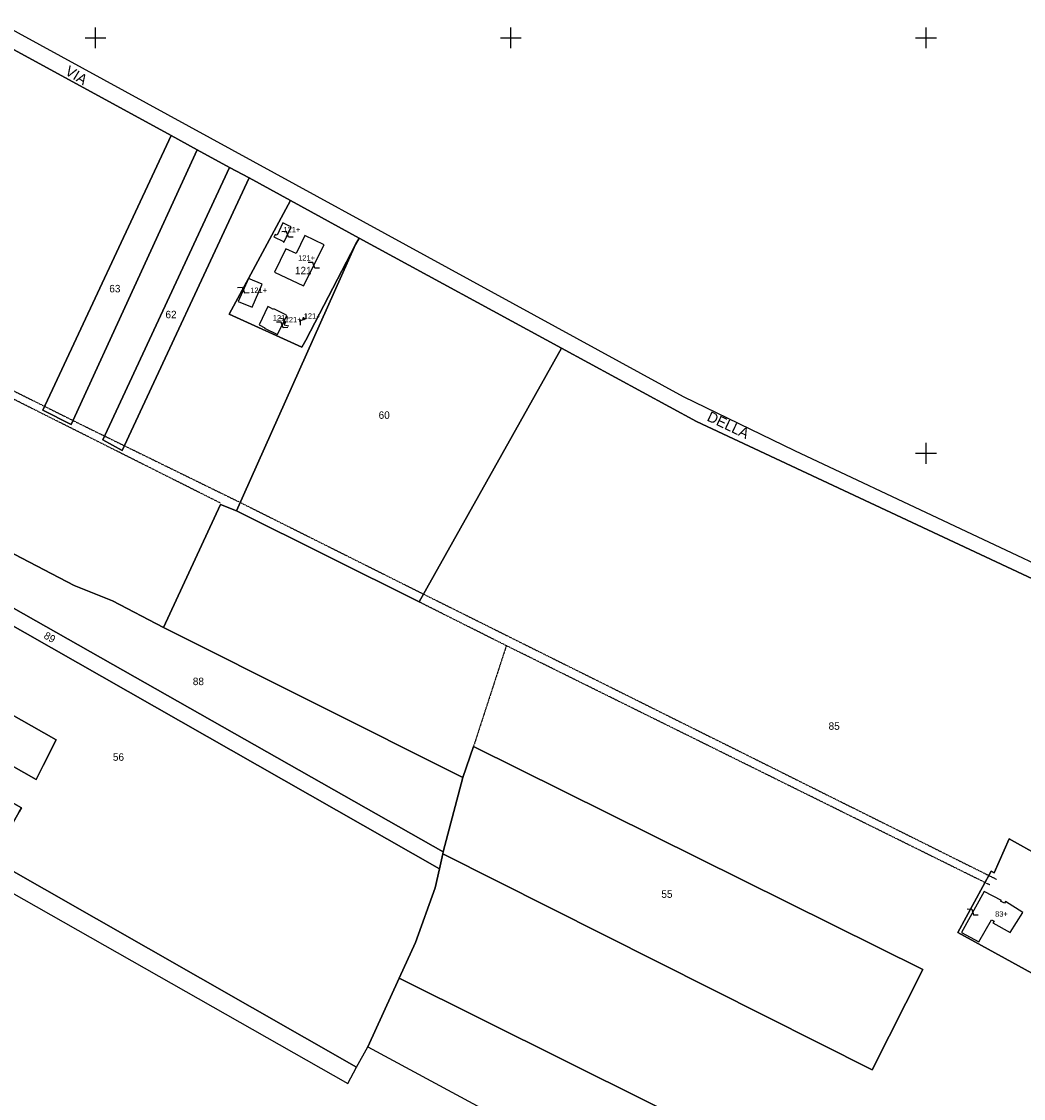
# Model space of a CAD drawing. Header units: metres. Extents: x 14620 to 16512, y -20587 to -19322.
# Tile 7 of 9: x 15764 to 16247, y -20311 to -19792. Entities that reach past the tile are written whole.
import ezdxf

# ---------------------------------------------------------------- set-up
doc = ezdxf.new("R2010")
doc.units = ezdxf.units.M
doc.linetypes.add('CONTINUA', pattern=[0])
doc.linetypes.add('TRATTEGGIATA2', pattern=[0.3, 0.15, -0.15])
for name, color, linetype in [('CONFINE', 3, 'CONTINUA'), ('FABBRICATI', 1, 'CONTINUA'), ('LINEEVARIE', 6, 'CONTINUA'), ('PARTICELLE', 7, 'CONTINUA'), ('SIMBOLI', 6, 'CONTINUA'), ('STRADE', 8, 'CONTINUA'), ('TESTI', 3, 'CONTINUA')]:
    doc.layers.add(name, color=color, linetype=linetype)

# ---------------------------------------------------------------- blocks, each defined once
blk = doc.blocks.new('3', base_point=(5, 5))
at = {"layer": 'SIMBOLI'}
for p, q in [((5, 0), (5, 10)), ((0, 5), (10, 5))]:
    blk.add_line(p, q, dxfattribs=at)
blk = doc.blocks.new('9', base_point=(5, 5))
at = {"layer": 'SIMBOLI'}
for p, q in [((2, 5), (4, 6)), ((4, 6), (6, 4)), ((6, 4), (8, 5))]:
    blk.add_line(p, q, dxfattribs=at)

msp = doc.modelspace()

# ---------------------------------------------------------------- linework, layer by layer
at = {"layer": 'CONFINE'}
msp.add_lwpolyline([(15745.27, -20203.388), (15921.468, -20303.473), (15925.766, -20295.612), (15931.162, -20285.743), (16127.511, -20391.669), (16198.248, -20429.734), (16202.938, -20432.226), (16244.111, -20359.014), (16285.487, -20282.914), (16302.378, -20250.741), (16368.736, -20132.408), (16376.923, -20128.624), (16373.134, -20124.539), (16360.566, -20113.479), (16285.541, -20068.738), (16136.775, -19998.782), (16083.196, -19972.873), (15752.558, -19792.112)], dxfattribs=at)
at = {"layer": 'FABBRICATI'}
for points in [[(15886.143, -19895.411), (15885.967, -19895.775), (15890.482, -19898.034), (15890.434, -19898.134), (15890.756, -19898.295), (15890.804, -19898.196), (15894.218, -19891.013), (15892.875, -19890.313), (15890.279, -19888.959), (15887.429, -19895), (15886.522, -19894.627), (15886.143, -19895.411)], [(15891.641, -19901.592), (15886.231, -19912.729), (15900.162, -19919.391), (15910.18, -19899.601), (15900.822, -19895.066), (15896.601, -19903.808), (15891.641, -19901.592)], [(15873.687, -19915.886), (15868.733, -19926.937), (15875.509, -19929.713), (15880.346, -19918.632), (15873.687, -19915.886)], [(15884.001, -19929.821), (15883.002, -19929.336), (15878.812, -19938.147), (15881.502, -19939.538), (15881.413, -19939.722), (15887.738, -19942.801), (15892.181, -19933.597), (15891.032, -19933.028), (15885.899, -19930.487), (15885.798, -19930.693), (15884.001, -19929.821)], [(15891.532, -19937.151), (15891.578, -19936.954), (15891.533, -19936.757), (15891.426, -19936.615), (15891.248, -19936.52), (15891.046, -19936.51), (15890.861, -19936.59), (15890.729, -19936.744), (15890.679, -19936.939), (15890.717, -19937.137), (15890.839, -19937.299), (15891.02, -19937.39), (15891.221, -19937.394), (15891.404, -19937.308), (15891.532, -19937.151)], [(15900.686, -19935.418), (15900.732, -19935.221), (15900.687, -19935.024), (15900.579, -19934.882), (15900.401, -19934.786), (15900.199, -19934.777), (15900.015, -19934.857), (15899.883, -19935.01), (15899.832, -19935.206), (15899.871, -19935.404), (15899.992, -19935.565), (15900.173, -19935.656), (15900.375, -19935.66), (15900.558, -19935.574), (15900.686, -19935.418)], [(16237.849, -20216.666), (16235.924, -20215.705), (16236.27, -20215.29), (16227.967, -20211), (16217.042, -20230.663), (16225.484, -20235.233), (16231.565, -20224.63), (16232.764, -20225.225), (16232.23, -20226.124), (16240.51, -20230.807), (16246.606, -20221.046), (16238.325, -20215.864), (16237.849, -20216.666)]]:
    msp.add_lwpolyline(points, close=True, dxfattribs=at)
at = {"layer": 'LINEEVARIE', "linetype": 'TRATTEGGIATA2'}
for points in [[(15860.285, -20024.038), (15667.423, -19927.178)], [(15668.327, -19923.921), (15792.342, -19985.774), (15869.668, -20023.641), (15958.167, -20067.886), (16233.852, -20205.059)], [(15997.856, -20092.631), (15955.868, -20071.571)], [(15997.856, -20092.631), (15982.068, -20141.108)], [(16230.646, -20207.794), (15997.856, -20092.631)]]:
    msp.add_lwpolyline(points, dxfattribs=at)
at = {"layer": 'PARTICELLE'}
for points in [[(15674.255, -20003.485), (15789.691, -20063.673), (15808.251, -20071.048), (15832.695, -20083.803), (15860.285, -20024.636), (15867.868, -20027.725), (15925.28, -19899.539), (15901.263, -19945.547), (15899.44, -19948.976), (15864.421, -19933.003), (15865.442, -19930.997), (15873.687, -19915.886), (15893.859, -19878.301), (15873.94, -19867.441), (15812.794, -19998.628), (15803.615, -19993.446), (15864.565, -19862.33), (15848.983, -19853.835), (15788.35, -19986.072), (15774.681, -19979.196), (15774.681, -19979.196), (15836.385, -19846.967), (15743.073, -19796.095)], [(16266.678, -20067.639), (16089.476, -19984.728), (16024.425, -19949.453), (15955.868, -20071.571), (15867.868, -20027.725), (15860.285, -20024.636), (15832.695, -20083.803), (15976.967, -20156.149), (15982.068, -20141.108), (16198.378, -20248.532), (16173.99, -20296.842), (15967.26, -20192.807), (15965.658, -20200.11), (15963.655, -20209.243), (15954.154, -20235.54), (15946.316, -20252.654), (16146.503, -20352.423)], [(16255.998, -20253.021), (16215.294, -20230.686), (16231.31, -20201.197), (16232.765, -20201.953), (16239.996, -20185.693), (16242.616, -20187.054), (16311.08, -20225.289)]]:
    msp.add_lwpolyline(points, dxfattribs=at)
for points in [[(15848.983, -19853.835), (15836.385, -19846.967), (15774.681, -19979.196), (15788.35, -19986.072), (15848.983, -19853.835)], [(15873.94, -19867.441), (15864.565, -19862.33), (15803.615, -19993.446), (15812.794, -19998.628), (15873.94, -19867.441)], [(15901.263, -19945.547), (15925.28, -19899.539), (15926.95, -19896.341), (15893.859, -19878.301), (15873.687, -19915.886), (15865.442, -19930.997), (15864.421, -19933.003), (15899.44, -19948.976), (15901.263, -19945.547)], [(15926.95, -19896.341), (15925.28, -19899.539), (15867.868, -20027.725), (15955.868, -20071.571), (16024.425, -19949.453), (15926.95, -19896.341)], [(15632.417, -20001.957), (15967.5, -20191.899), (15976.967, -20156.149), (15832.695, -20083.803), (15808.251, -20071.048), (15789.691, -20063.673), (15674.255, -20003.485), (15641.446, -19986.851), (15632.417, -20001.957)], [(15628.679, -20008.21), (15965.658, -20200.11), (15967.26, -20192.807), (15967.5, -20191.899), (15632.417, -20001.957), (15628.679, -20008.21)], [(15750.216, -20195.657), (15925.766, -20295.612), (15931.162, -20285.743), (15946.316, -20252.654), (15954.154, -20235.54), (15963.655, -20209.243), (15965.658, -20200.11), (15628.679, -20008.21), (15613.434, -20033.716), (15653.909, -20053.909), (15649.048, -20062.891), (15649.93, -20063.701), (15781.147, -20137.943), (15774.84, -20150.349), (15771.405, -20157.105), (15638.784, -20081.882), (15631.732, -20095.179), (15764.384, -20170.701), (15763.272, -20172.659), (15750.216, -20195.657)], [(15638.784, -20081.882), (15771.405, -20157.105), (15774.84, -20150.349), (15781.147, -20137.943), (15649.93, -20063.701), (15649.048, -20062.891), (15639.636, -20080.306), (15638.784, -20081.882)], [(15574.785, -20106.549), (15745.27, -20203.388), (15921.468, -20303.473), (15925.766, -20295.612), (15750.216, -20195.657), (15763.272, -20172.659), (15764.384, -20170.701), (15631.732, -20095.179), (15589.736, -20074.196), (15574.785, -20106.549)], [(15967.26, -20192.807), (16173.99, -20296.842), (16198.378, -20248.532), (15982.068, -20141.108), (15976.967, -20156.149), (15967.5, -20191.899), (15967.26, -20192.807)], [(16242.616, -20187.054), (16239.996, -20185.693), (16232.765, -20201.953), (16231.31, -20201.197), (16215.294, -20230.686), (16255.998, -20253.021), (16287.442, -20267.811), (16297.412, -20249.712), (16311.08, -20225.289), (16242.616, -20187.054)], [(16127.511, -20391.669), (16146.503, -20352.423), (15946.316, -20252.654), (15931.162, -20285.743), (16127.511, -20391.669)]]:
    msp.add_lwpolyline(points, close=True, dxfattribs=at)
at = {"layer": 'STRADE'}
for points in [[(16244.111, -20359.014), (16285.487, -20282.914), (16302.378, -20250.741), (16368.736, -20132.408), (16376.923, -20128.624), (16373.134, -20124.539), (16360.566, -20113.479), (16285.541, -20068.738), (16136.775, -19998.782), (16083.196, -19972.873), (15752.558, -19792.112)], [(15743.073, -19796.095), (15836.385, -19846.967), (15848.983, -19853.835), (15864.565, -19862.33), (15873.94, -19867.441), (15893.859, -19878.301), (15926.95, -19896.341), (16024.425, -19949.453), (16089.476, -19984.728), (16266.678, -20067.639), (16344.099, -20111.085), (16359.562, -20121.647), (16365.346, -20128.323), (16320.631, -20208.222), (16311.08, -20225.289), (16297.412, -20249.712), (16287.442, -20267.811), (16198.248, -20429.734)]]:
    msp.add_lwpolyline(points, dxfattribs=at)

# ---------------------------------------------------------------- block references
at = {"layer": 'SIMBOLI'}
for p in [(15800, -19800), (16000, -19800), (16200, -19800), (16200, -20000)]:
    msp.add_blockref('3', p, dxfattribs=at)
for p, rotation in [((15892.511, -19894.604), 154.595), ((15905.171, -19909.496), 153.163), ((15871.21, -19921.411), 335.893), ((15889.96, -19938.199), 154.252), ((15890.795, -19936.667), 319.447), ((15900.083, -19935.61), 63.316), ((16222.504, -20220.832), 330.965)]:
    msp.add_blockref('9', p, dxfattribs=dict(at, rotation=rotation))

# ---------------------------------------------------------------- texts
at = {"layer": 'FABBRICATI', "color": 7}
for s, p in [('121+', (15890.526, -19893.627)), ('121+', (15897.611, -19907.229)), ('121+', (15874.557, -19922.8)), ('121+', (15885.394, -19936.069)), ('121+', (15891.13, -19936.952)), ('121+', (15900.283, -19935.219)), ('83+', (16233.274, -20223.117))]:
    msp.add_text(s, height=2.6, dxfattribs=at).set_placement(p)
at = {"layer": 'PARTICELLE', "color": 7}
for s, p in [('121', (15896.06, -19913.815)), ('63', (15806.661, -19922.52)), ('62', (15833.7, -19934.976)), ('60', (15936.369, -19983.407)), ('88', (15846.879, -20111.626)), ('85', (16153.08, -20133.133)), ('56', (15808.395, -20148.052)), ('55', (16072.543, -20214.043))]:
    msp.add_text(s, height=3.6, dxfattribs=at).set_placement(p)
msp.add_text('89', height=3.6, rotation=-30.14, dxfattribs=at).set_placement((15774.752, -20088.81))
at = {"layer": 'TESTI', "color": 3}
for s, rotation, p in [('VIA', 328.616, (15784.911, -19817.311)), ('DELLA', 334.575, (16094.113, -19984.09))]:
    msp.add_text(s, height=5, rotation=rotation, dxfattribs=at).set_placement(p)

doc.saveas('drawing.dxf')
